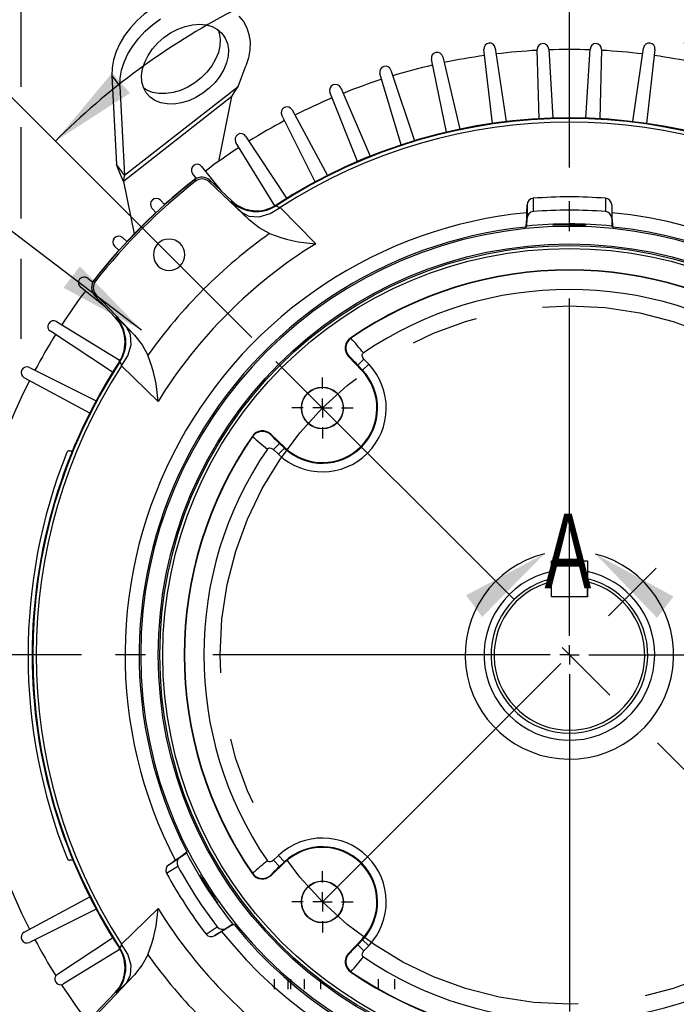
# Model space of a CAD drawing. Header units: inches. Extents: x 0 to 77, y 0 to 59.5.
# Tile 11 of 17: x 55 to 61.8, y 17.2 to 27.4. Entities that reach past the tile are written whole.
import ezdxf

# ---------------------------------------------------------------- set-up
doc = ezdxf.new("R2010")
doc.units = ezdxf.units.IN
doc.header["$LTSCALE"] = 7
doc.header["$MEASUREMENT"] = 0
doc.linetypes.add('CENTERX2', pattern=[0.8, 0.5, -0.1, 0.1, -0.1])
doc.linetypes.add('HIDDEN', pattern=[0.075, 0.05, -0.025])
doc.layers.add('CENTER', color=40, linetype='CENTERX2')
doc.layers.add('HIDDEN', color=102, linetype='HIDDEN')
doc.layers.add('DIMENSIONS', color=140, linetype='Continuous', lineweight=25)
doc.layers.add('TEXT', color=140, linetype='Continuous', lineweight=25)
doc.styles.add('SLDTEXTSTYLE0', font='TXT', dxfattribs={"width": 0.7})
doc.dimstyles.new('SLDDIMSTYLE0', dxfattribs={"dimtxt": 0.518519, "dimasz": 0.91, "dimexe": 0, "dimexo": 0.0625, "dimgap": 0.12963, "dimtad": 0, "dimtih": 1, "dimtoh": 1, "dimrnd": 1e-09, "dimzin": 12, "dimdsep": 46, "dimtxsty": 'SLDTEXTSTYLE0', "dimsah": 1, "dimcen": 0, "dimadec": 0, "dimazin": 3, "dimtfac": 1, "dimtofl": 0, "dimtmove": 0, "dimatfit": 3, "dimfxl": 0, "dimfrac": 2, "dimtolj": 1, "dimtzin": 12, "dimarcsym": 0})
doc.dimstyles.new('SLDDIMSTYLE1', dxfattribs={"dimtxt": 0.518519, "dimasz": 0.91, "dimexe": 0, "dimexo": 0.0625, "dimgap": 0.12963, "dimtad": 0, "dimtih": 1, "dimtoh": 1, "dimrnd": 1e-09, "dimdsep": 46, "dimtxsty": 'SLDTEXTSTYLE0', "dimsah": 1, "dimcen": 0.09, "dimadec": 0, "dimazin": 2, "dimtfac": 1, "dimtmove": 0, "dimatfit": 0, "dimfxl": 0, "dimfrac": 2, "dimtolj": 1, "dimtzin": 12, "dimarcsym": 0})
doc.dimstyles.new('SLDDIMSTYLE2', dxfattribs={"dimtxt": 0.518519, "dimasz": 0.91, "dimexe": 0, "dimexo": 0.0625, "dimgap": 0.12963, "dimtad": 0, "dimtih": 1, "dimtoh": 1, "dimdec": 4, "dimlfac": 7, "dimzin": 12, "dimdsep": 46, "dimtxsty": 'SLDTEXTSTYLE0', "dimsah": 1, "dimcen": 0.09, "dimadec": 0, "dimazin": 3, "dimtfac": 1, "dimtdec": 0, "dimtofl": 0, "dimtmove": 0, "dimatfit": 3, "dimfxl": 0, "dimfrac": 2, "dimtolj": 1, "dimtzin": 12, "dimarcsym": 0})
doc.dimstyles.new('SLDDIMSTYLE3', dxfattribs={"dimtxt": 0.518519, "dimasz": 0.91, "dimexe": 0, "dimexo": 0.0625, "dimgap": 0.12963, "dimtad": 0, "dimtih": 1, "dimtoh": 1, "dimrnd": 1e-09, "dimzin": 12, "dimdsep": 46, "dimtxsty": 'SLDTEXTSTYLE0', "dimsah": 1, "dimcen": 0.09, "dimadec": 0, "dimazin": 3, "dimtfac": 1, "dimtofl": 0, "dimtmove": 0, "dimatfit": 3, "dimfxl": 0, "dimfrac": 2, "dimtolj": 1, "dimtzin": 12, "dimarcsym": 0})
doc.dimstyles.new('SLDDIMSTYLE5', dxfattribs={"dimtxt": 0.518519, "dimasz": 0.91, "dimexe": 0, "dimexo": 0.0625, "dimgap": 0.12963, "dimtad": 0, "dimtih": 1, "dimtoh": 1, "dimrnd": 1e-09, "dimzin": 12, "dimdsep": 46, "dimtxsty": 'SLDTEXTSTYLE0', "dimsah": 1, "dimcen": 0.09, "dimadec": 0, "dimazin": 3, "dimtfac": 1, "dimtmove": 0, "dimatfit": 0, "dimfxl": 0, "dimfrac": 2, "dimtolj": 1, "dimtzin": 12, "dimarcsym": 0})
doc.dimstyles.new('SLDDIMSTYLE6', dxfattribs={"dimtxt": 0.518519, "dimasz": 0.91, "dimexe": 0, "dimexo": 0.0625, "dimgap": 0.12963, "dimtad": 0, "dimtih": 1, "dimtoh": 1, "dimrnd": 1e-09, "dimzin": 12, "dimdsep": 46, "dimtxsty": 'SLDTEXTSTYLE0', "dimsah": 1, "dimcen": 0, "dimadec": 0, "dimazin": 3, "dimtfac": 1, "dimtofl": 0, "dimtmove": 0, "dimatfit": 3, "dimfxl": 0, "dimfrac": 2, "dimtolj": 1, "dimtzin": 12, "dimarcsym": 0})

# ---------------------------------------------------------------- blocks, each defined once
blk = doc.blocks.new('_D')
at = {"layer": 'DIMENSIONS'}
for p, q in [((68.165, 23.379), (67.991, 23.379)), ((67.991, 23.379), (67.991, 22.555)), ((70.138, 23.379), (70.312, 23.379)), ((70.312, 23.379), (70.312, 22.555)), ((64.14, 22.07), (65.692, 22.626)), ((65.692, 22.626), (67.379, 22.626)), ((67.991, 22.555), (68.165, 22.555)), ((70.312, 22.555), (70.138, 22.555))]:
    blk.add_line(p, q, dxfattribs=at)
blk.add_solid([(64.14, 22.07), (65.044, 22.245), (64.949, 22.509)], dxfattribs=at)
at = {"layer": 'DIMENSIONS', "char_height": 0.5185, "attachment_point": 1, "style": 'SLDTEXTSTYLE0'}
for s, insert in [('%%c', (67.989, 24.164)), ('7.25', (68.773, 24.164)), ('184.2', (68.165, 23.223)), ('B.C.', (68.435, 22.283))]:
    blk.add_mtext(s, dxfattribs=dict(at, insert=insert))
blk = doc.blocks.new('_D_1')
at = {"layer": 'DIMENSIONS'}
for p, q in [((68.725, 29.352), (68.551, 29.352)), ((68.551, 29.352), (68.551, 28.527)), ((70.266, 29.352), (70.44, 29.352)), ((70.44, 29.352), (70.44, 28.527)), ((71.202, 29.353), (71.88, 29.353)), ((71.88, 29.353), (71.88, 27.704)), ((68.551, 28.527), (68.725, 28.527)), ((70.44, 28.527), (70.266, 28.527)), ((64.995, 27.704), (72.755, 27.704)), ((61.914, 27.196), (72.755, 27.196)), ((71.88, 27.196), (71.88, 25.446))]:
    blk.add_line(p, q, dxfattribs=at)
for points in [[(71.88, 27.704), (72.02, 28.614), (71.74, 28.614)], [(71.88, 27.196), (71.74, 26.286), (72.02, 26.286)]]:
    blk.add_solid(points, dxfattribs=at)
at = {"layer": 'DIMENSIONS', "char_height": 0.5185, "attachment_point": 1, "style": 'SLDTEXTSTYLE0'}
for s, insert in [('0.51', (68.725, 30.136)), ('12.9', (68.725, 29.196))]:
    blk.add_mtext(s, dxfattribs=dict(at, insert=insert))
blk = doc.blocks.new('_D_2')
at = {"layer": 'DIMENSIONS'}
for p, q in [((60.728, 25.906), (60.728, 29.263)), ((57.434, 24.139), (54.776, 26.798))]:
    blk.add_line(p, q, dxfattribs=at)
for start, end in [(90, 107.5233), (117.6632, 135)]:
    blk.add_arc((60.728, 20.846), 7.542, start, end, dxfattribs=at)
for points in [[(60.728, 28.388), (59.811, 28.473), (59.828, 28.194)], [(55.395, 26.179), (56.169, 26.678), (55.983, 26.887)]]:
    blk.add_solid(points, dxfattribs=at)
at = {"layer": 'DIMENSIONS', "insert": (57.226, 28.07), "char_height": 0.5185, "attachment_point": 1, "style": 'SLDTEXTSTYLE0'}
blk.add_mtext('45°', dxfattribs=at)
blk = doc.blocks.new('_D_3')
at = {"layer": 'DIMENSIONS'}
for p, q in [((50.879, 27.518), (50.879, 32.422)), ((60.728, 25.906), (60.728, 32.422)), ((50.879, 31.547), (55.602, 31.547)), ((56.305, 31.546), (56.131, 31.546)), ((56.131, 31.546), (56.131, 30.721)), ((58.277, 31.546), (58.452, 31.546)), ((58.452, 31.546), (58.452, 30.721)), ((60.728, 31.547), (58.98, 31.547)), ((56.131, 30.721), (56.305, 30.721)), ((58.452, 30.721), (58.277, 30.721)), ((50.879, 21.056), (50.879, 27.098)), ((50.879, 19.539), (50.879, 20.636))]:
    blk.add_line(p, q, dxfattribs=at)
for points in [[(50.879, 31.547), (51.789, 31.407), (51.789, 31.687)], [(60.728, 31.547), (59.818, 31.687), (59.818, 31.407)]]:
    blk.add_solid(points, dxfattribs=at)
at = {"layer": 'DIMENSIONS', "char_height": 0.5185, "attachment_point": 1, "style": 'SLDTEXTSTYLE0'}
for s, insert in [('9.85', (56.521, 32.33)), ('250.2', (56.305, 31.389))]:
    blk.add_mtext(s, dxfattribs=dict(at, insert=insert))
blk = doc.blocks.new('_D_4')
at = {"layer": 'DIMENSIONS'}
for p, q in [((61.914, 27.196), (72.755, 27.196)), ((71.88, 27.196), (71.88, 21.849)), ((70.893, 20.906), (70.719, 20.906)), ((70.719, 20.906), (70.719, 20.081)), ((72.866, 20.906), (73.04, 20.906)), ((73.04, 20.906), (73.04, 20.081)), ((70.719, 20.081), (70.893, 20.081)), ((73.04, 20.081), (72.866, 20.081)), ((71.88, 14.618), (71.88, 19.965)), ((66.767, 14.618), (72.755, 14.618))]:
    blk.add_line(p, q, dxfattribs=at)
for points in [[(71.88, 27.196), (71.74, 26.286), (72.02, 26.286)], [(71.88, 14.618), (72.02, 15.528), (71.74, 15.528)]]:
    blk.add_solid(points, dxfattribs=at)
at = {"layer": 'DIMENSIONS', "char_height": 0.5185, "attachment_point": 1, "style": 'SLDTEXTSTYLE0'}
for s, insert in [('12.58', (70.893, 21.69)), ('319.5', (70.893, 20.75))]:
    blk.add_mtext(s, dxfattribs=dict(at, insert=insert))
blk = doc.blocks.new('_D_6')
at = {"layer": 'DIMENSIONS'}
for p, q in [((49.454, 20.846), (49.454, 22.596)), ((55.667, 20.846), (48.579, 20.846)), ((48.683, 19.939), (48.509, 19.939)), ((48.509, 19.939), (48.509, 19.114)), ((50.225, 19.939), (50.399, 19.939)), ((50.399, 19.939), (50.399, 19.114)), ((48.509, 19.114), (48.683, 19.114)), ((50.399, 19.114), (50.225, 19.114)), ((51.357, 19.034), (48.579, 19.034)), ((49.454, 19.034), (49.454, 17.284))]:
    blk.add_line(p, q, dxfattribs=at)
for points in [[(49.454, 20.846), (49.594, 21.756), (49.314, 21.756)], [(49.454, 19.034), (49.314, 18.124), (49.594, 18.124)]]:
    blk.add_solid(points, dxfattribs=at)
at = {"layer": 'DIMENSIONS', "char_height": 0.5185, "attachment_point": 1, "style": 'SLDTEXTSTYLE0'}
for s, insert in [('1.81', (48.683, 20.723)), ('46.0', (48.683, 19.782))]:
    blk.add_mtext(s, dxfattribs=dict(at, insert=insert))
blk = doc.blocks.new('_D_7')
at = {"layer": 'DIMENSIONS'}
for p, q in [((53.103, 26.847), (53.103, 30.474)), ((60.728, 25.906), (60.728, 30.474)), ((53.103, 29.599), (55.226, 29.599)), ((55.929, 29.598), (55.755, 29.598)), ((55.755, 29.598), (55.755, 28.774)), ((57.902, 29.598), (58.076, 29.598)), ((58.076, 29.598), (58.076, 28.774)), ((60.728, 29.599), (58.605, 29.599)), ((55.755, 28.774), (55.929, 28.774)), ((58.076, 28.774), (57.902, 28.774)), ((53.103, 21.671), (53.103, 26.427))]:
    blk.add_line(p, q, dxfattribs=at)
for points in [[(53.103, 29.599), (54.013, 29.459), (54.013, 29.739)], [(60.728, 29.599), (59.818, 29.739), (59.818, 29.459)]]:
    blk.add_solid(points, dxfattribs=at)
at = {"layer": 'DIMENSIONS', "char_height": 0.5185, "attachment_point": 1, "style": 'SLDTEXTSTYLE0'}
for s, insert in [('7.63', (56.145, 30.383)), ('193.7', (55.929, 29.442))]:
    blk.add_mtext(s, dxfattribs=dict(at, insert=insert))
blk = doc.blocks.new('_D_8')
at = {"layer": 'DIMENSIONS'}
for p, q in [((48.106, 27.308), (47.932, 27.308)), ((47.932, 27.308), (47.932, 26.483)), ((50.078, 27.308), (50.252, 27.308)), ((50.252, 27.308), (50.252, 26.483)), ((52.22, 27.308), (50.47, 27.308)), ((56.289, 24.218), (52.22, 27.308)), ((47.932, 26.483), (48.106, 26.483)), ((50.252, 26.483), (50.078, 26.483))]:
    blk.add_line(p, q, dxfattribs=at)
blk.add_solid([(56.289, 24.218), (55.649, 24.879), (55.479, 24.657)], dxfattribs=at)
at = {"layer": 'DIMENSIONS', "char_height": 0.5185, "attachment_point": 1, "style": 'SLDTEXTSTYLE0'}
for s, insert in [('%%c', (47.714, 28.093)), ('11.15', (48.497, 28.093)), ('283.2', (48.106, 27.152))]:
    blk.add_mtext(s, dxfattribs=dict(at, insert=insert))
blk = doc.blocks.new('_D_9')
at = {"layer": 'DIMENSIONS'}
for p, q in [((55.04, 31.757), (55.04, 34.647)), ((67.128, 27.914), (67.128, 34.647)), ((55.04, 33.772), (59.394, 33.772)), ((60.097, 33.771), (59.923, 33.771)), ((59.923, 33.771), (59.923, 32.946)), ((62.07, 33.771), (62.244, 33.771)), ((62.244, 33.771), (62.244, 32.946)), ((67.128, 33.772), (62.773, 33.772)), ((59.923, 32.946), (60.097, 32.946)), ((62.244, 32.946), (62.07, 32.946)), ((55.04, 29.809), (55.04, 31.337)), ((55.04, 26.744), (55.04, 29.389)), ((67.128, 27.406), (67.128, 27.494)), ((67.128, 26.028), (67.128, 26.986)), ((55.04, 25.376), (55.04, 26.324)), ((67.128, 22.836), (67.128, 25.608)), ((55.04, 24.126), (55.04, 24.956)), ((67.128, 21.472), (67.128, 22.416))]:
    blk.add_line(p, q, dxfattribs=at)
for points in [[(55.04, 33.772), (55.95, 33.632), (55.95, 33.912)], [(67.128, 33.772), (66.218, 33.912), (66.218, 33.632)]]:
    blk.add_solid(points, dxfattribs=at)
at = {"layer": 'DIMENSIONS', "char_height": 0.5185, "attachment_point": 1, "style": 'SLDTEXTSTYLE0'}
for s, insert in [('12.09', (60.097, 34.555)), ('307.0', (60.097, 33.615))]:
    blk.add_mtext(s, dxfattribs=dict(at, insert=insert))
blk = doc.blocks.new('SW_CENTERMARKSYMBOL_0')
at = {"layer": 'CENTER', "color": 0}
for p, q in [((0, 0.2), (0, 4.711)), ((-0.2, 0), (-4.711, 0)), ((0, 0), (-0.1, 0)), ((0, 0), (0, 0.1)), ((0, 0), (0, -0.1)), ((0, 0), (0.1, 0)), ((0.2, 0), (4.711, 0)), ((0, -0.2), (0, -4.711))]:
    blk.add_line(p, q, dxfattribs=at)
blk = doc.blocks.new('SW_CENTERMARKSYMBOL_1')
at = {"layer": 'CENTER', "color": 0}
for p, q in [((0, 0.2), (0, 0.318)), ((-0.2, 0), (-0.318, 0)), ((0, 0), (-0.1, 0)), ((0, 0), (0, 0.1)), ((0, 0), (0, -0.1)), ((0, 0), (0.1, 0)), ((0.2, 0), (0.318, 0)), ((0, -0.2), (0, -0.318))]:
    blk.add_line(p, q, dxfattribs=at)
blk = doc.blocks.new('SW_CENTERMARKSYMBOL_4')
at = {"layer": 'CENTER', "color": 0}
for p, q in [((0, 0.2), (0, 0.318)), ((-0.2, 0), (-0.318, 0)), ((0, 0), (-0.1, 0)), ((0, 0), (0, 0.1)), ((0, 0), (0, -0.1)), ((0, 0), (0.1, 0)), ((0.2, 0), (0.318, 0)), ((0, -0.2), (0, -0.318))]:
    blk.add_line(p, q, dxfattribs=at)

msp = doc.modelspace()

# ---------------------------------------------------------------- linework, layer by layer
for p, q in [((59.929424, 26.362913), (59.840245, 27.129979)), ((59.959205, 27.145641), (60.071596, 26.381631)), ((60.413463, 26.411536), (60.393689, 27.129555)), ((60.513559, 27.134789), (60.55644, 26.417778)), ((60.899756, 26.417778), (60.942636, 27.134789)), ((61.062506, 27.129555), (61.042732, 26.411536)), ((61.3846, 26.381631), (61.496991, 27.145641)), ((61.61595, 27.129979), (61.526771, 26.362913)), ((59.451606, 26.27231), (59.295912, 27.028684)), ((59.413054, 27.054654), (59.591605, 26.303347)), ((57.290156, 26.746783), (57.371364, 26.958867)), ((58.983503, 26.140406), (58.762479, 26.880333)), ((58.876912, 26.916414), (59.120264, 26.183527)), ((55.980496, 26.858334), (56.065082, 26.750068)), ((55.980496, 26.858334), (56.02759, 25.93471)), ((56.065082, 26.750068), (56.112177, 25.826444)), ((56.112177, 25.826444), (57.290156, 26.746783)), ((58.528677, 25.968207), (58.244006, 26.686055)), ((58.354858, 26.731971), (58.66116, 26.023083)), ((57.226823, 26.64077), (56.10123, 25.76136)), ((57.089076, 25.969146), (57.226823, 26.64077)), ((57.850866, 26.502731), (58.217786, 25.823236)), ((58.09059, 25.757022), (57.744437, 26.447327)), ((57.672576, 25.508459), (57.267577, 26.165968)), ((57.368772, 26.230437), (57.793517, 25.585507)), ((56.112177, 25.826444), (56.02759, 25.93471)), ((56.912244, 25.917162), (57.111485, 25.665499)), ((56.10123, 25.76136), (56.21294, 25.216688)), ((56.857212, 25.790107), (56.817053, 25.844119)), ((56.837833, 25.777538), (56.84899, 25.763393)), ((57.001292, 25.770068), (56.988891, 25.757)), ((57.408196, 25.359094), (56.988891, 25.757)), ((57.001292, 25.770068), (57.22391, 25.558812)), ((56.484757, 25.56529), (56.529538, 25.517883)), ((57.223207, 25.551098), (57.22391, 25.558812)), ((60.35147, 25.585285), (60.35147, 25.44732)), ((61.103726, 25.585364), (61.103726, 25.447402)), ((56.439617, 25.435486), (56.396294, 25.484228)), ((57.686515, 25.516594), (57.686066, 25.509046)), ((57.726575, 25.491745), (58.097037, 25.114015)), ((60.286334, 25.435277), (60.288491, 25.518241)), ((60.288491, 25.518241), (60.288491, 25.379666)), ((61.166704, 25.518335), (61.168862, 25.435373)), ((61.166704, 25.518335), (61.166704, 25.379763)), ((57.408196, 25.359094), (57.32464, 25.442551)), ((60.286365, 25.297294), (60.288491, 25.379666)), ((61.166704, 25.379763), (61.168831, 25.297394)), ((60.28636, 25.297297), (60.277418, 25.287408)), ((61.177777, 25.287509), (61.168836, 25.297396)), ((56.089565, 25.177499), (56.138307, 25.134175)), ((56.05591, 25.044255), (56.008503, 25.089036)), ((55.729674, 24.75674), (55.783686, 24.716581)), ((55.796254, 24.73596), (55.810399, 24.724802)), ((55.908294, 24.462308), (55.656631, 24.661549)), ((55.816793, 24.584902), (55.803725, 24.572501)), ((56.014981, 24.349883), (55.803725, 24.572501)), ((55.816793, 24.584902), (56.214699, 24.165597)), ((56.014981, 24.349883), (56.022695, 24.350585)), ((55.407824, 24.306216), (56.065334, 23.901216)), ((56.131242, 24.249153), (56.214699, 24.165597)), ((55.988286, 23.780275), (55.343356, 24.205021)), ((58.461667, 24.13349), (58.456005, 24.13399)), ((58.441947, 23.944594), (58.436398, 23.945172)), ((58.436398, 23.945172), (58.575463, 23.798628)), ((58.53172, 23.854624), (58.596637, 23.916228)), ((58.645324, 23.864923), (58.596637, 23.916228)), ((58.59664, 23.91623), (58.596666, 23.916255)), ((55.126465, 23.829355), (55.816771, 23.483202)), ((56.064747, 23.887727), (56.057198, 23.887278)), ((56.459778, 23.476756), (56.082048, 23.847217)), ((58.580407, 23.803319), (58.53172, 23.854624)), ((58.645324, 23.864923), (58.580407, 23.803319)), ((55.750557, 23.356007), (55.071062, 23.722926)), ((58.575463, 23.798628), (58.580407, 23.803319)), ((57.439803, 23.117788), (57.440303, 23.112125)), ((57.628621, 23.137395), (57.629199, 23.131845)), ((57.775165, 22.99833), (57.628621, 23.137395)), ((57.657565, 22.977155), (57.719169, 23.042072)), ((57.719169, 23.042072), (57.770474, 22.993386)), ((57.775165, 22.99833), (57.770474, 22.993386)), ((55.541438, 22.965695), (55.57221, 22.965695)), ((57.657538, 22.977127), (57.657563, 22.977153)), ((57.657565, 22.977155), (57.70887, 22.928469)), ((57.70887, 22.928469), (57.770474, 22.993386)), ((60.540598, 21.449195), (60.540598, 21.824194)), ((60.540598, 21.824194), (60.915598, 21.824194)), ((60.915598, 21.824194), (60.915598, 21.449195)), ((60.540598, 21.604369), (60.540598, 21.636264)), ((60.540598, 21.449195), (60.540598, 21.604369)), ((60.915598, 21.449195), (60.915598, 21.604369)), ((60.915598, 21.449195), (60.540598, 21.449195)), ((60.915598, 21.449195), (60.540598, 21.449195)), ((55.576333, 18.715695), (55.545423, 18.715695)), ((56.57041, 18.66864), (56.686626, 18.744111)), ((56.57041, 18.66864), (56.638812, 18.715633)), ((56.686626, 18.744111), (56.754549, 18.790756)), ((56.757966, 18.803642), (56.754544, 18.790759)), ((57.657563, 18.714237), (57.657538, 18.714263)), ((57.70887, 18.762921), (57.657565, 18.714235)), ((57.719169, 18.649318), (57.657565, 18.714235)), ((57.70887, 18.762921), (57.770474, 18.698004)), ((56.548495, 18.579314), (56.6642, 18.654454)), ((57.628621, 18.553995), (57.775165, 18.69306)), ((57.770474, 18.698004), (57.719169, 18.649318)), ((57.775165, 18.69306), (57.770474, 18.698004)), ((57.440303, 18.579265), (57.439803, 18.573602)), ((57.629199, 18.559545), (57.628621, 18.553995)), ((55.071062, 17.968464), (55.750557, 18.335384)), ((55.816771, 18.208188), (55.126465, 17.862035)), ((56.082048, 17.844173), (56.459778, 18.214634)), ((56.95827, 17.948462), (57.073976, 18.023603)), ((57.048798, 17.932159), (57.165016, 18.007632)), ((57.235257, 18.050712), (57.165016, 18.007632)), ((57.235258, 18.050707), (57.248421, 18.048593)), ((55.41581, 17.532526), (55.98841, 17.910914)), ((57.119552, 17.975535), (57.048798, 17.932159)), ((58.575463, 17.892762), (58.436398, 17.746218)), ((58.53172, 17.836766), (58.580407, 17.888071)), ((58.575463, 17.892762), (58.580407, 17.888071)), ((58.645324, 17.826467), (58.580407, 17.888071)), ((56.065204, 17.790371), (55.480277, 17.431333)), ((56.057198, 17.804112), (56.064747, 17.803663)), ((58.596637, 17.775162), (58.53172, 17.836766)), ((58.596637, 17.775162), (58.645324, 17.826467)), ((58.436398, 17.746218), (58.441947, 17.746796)), ((58.596666, 17.775135), (58.59664, 17.77516)), ((55.816793, 17.106488), (56.214699, 17.525793)), ((56.214699, 17.525793), (56.131242, 17.442237)), ((58.456005, 17.5574), (58.461667, 17.5579)), ((55.803725, 17.118889), (56.014981, 17.341507)), ((56.022695, 17.340805), (56.014981, 17.341507))]:
    msp.add_line(p, q)
at = {"flags": 128}
for points in [[(57.246057, 27.547758), (57.214612, 27.583159), (57.158038, 27.629544), (57.092121, 27.665834), (57.018085, 27.691353), (56.937307, 27.70563), (56.851286, 27.708398), (56.761621, 27.699606), (56.669976, 27.679417), (56.578053, 27.648206), (56.487561, 27.606554), (56.40018, 27.555232), (56.317532, 27.495196), (56.241154, 27.42756), (56.172463, 27.35358), (56.112735, 27.27463), (56.06308, 27.192176), (56.024421, 27.107751), (55.997474, 27.022922), (55.982741, 26.939265), (55.980496, 26.858334)], [(56.065082, 26.750068), (56.067327, 26.831), (56.08206, 26.914657), (56.109007, 26.999486), (56.147667, 27.083911), (56.197321, 27.166364), (56.257049, 27.245314), (56.32574, 27.319294), (56.402119, 27.386931), (56.484766, 27.446967)], [(56.739635, 27.370467), (56.815708, 27.387587), (56.889592, 27.392916), (56.959162, 27.386301), (57.022418, 27.367933), (57.077537, 27.33834), (57.122936, 27.298374), (57.157309, 27.249183), (57.179665, 27.192184), (57.189363, 27.129016), (57.186122, 27.061496), (57.170037, 26.991567), (57.14157, 26.92124), (57.101541, 26.852539), (57.0511, 26.78744), (56.991698, 26.727816), (56.925045, 26.675381), (56.853058, 26.631645), (56.777809, 26.597866), (56.701461, 26.575016), (56.626211, 26.563751), (56.554224, 26.564396), (56.487571, 26.576932), (56.42817, 26.600999), (56.377729, 26.635905), (56.337699, 26.680644), (56.309232, 26.733931), (56.293147, 26.794232), (56.289907, 26.859812), (56.299604, 26.928785), (56.321961, 26.999167), (56.356333, 27.068932), (56.401732, 27.136074), (56.456852, 27.198662), (56.520107, 27.254893), (56.589677, 27.303152), (56.663562, 27.34205), (56.739635, 27.370467)], [(57.299199, 27.474894), (57.34538, 27.419275), (57.380311, 27.355455), (57.403341, 27.28462), (57.414045, 27.208085), (57.412222, 27.127272), (57.397906, 27.043682), (57.371364, 26.958867)], [(57.083838, 27.333844), (57.095079, 27.30045), (57.104776, 27.237282), (57.101536, 27.169762), (57.085451, 27.099833), (57.056984, 27.029506), (57.016954, 26.960805), (56.966513, 26.895705), (56.907112, 26.836081), (56.840459, 26.783647), (56.768472, 26.739911), (56.693222, 26.706132), (56.616874, 26.683281), (56.541625, 26.672016), (56.469638, 26.672661), (56.402985, 26.685198), (56.343584, 26.709265), (56.310845, 26.729915)], [(57.226823, 26.64077), (57.256994, 26.694597), (57.290156, 26.746783)], [(56.10123, 25.76136), (56.058508, 25.856925), (56.02759, 25.93471)], [(57.324639, 25.44255), (57.403229, 25.399961), (57.508537, 25.393183), (57.623186, 25.426882), (57.726575, 25.491745)], [(57.616965, 25.219753), (57.510482, 25.277601), (57.408196, 25.359094)], [(60.728098, 25.306998), (60.662311, 25.306856), (60.606487, 25.30666), (60.56921, 25.306948), (60.556098, 25.308189), (60.569195, 25.310398), (60.606502, 25.313033), (60.662367, 25.315181), (60.728098, 25.316006)], [(60.728098, 25.316006), (60.767688, 25.31571), (60.805194, 25.314863), (60.838588, 25.313588), (60.866029, 25.312063), (60.885991, 25.310498), (60.897461, 25.309073), (60.899809, 25.307938), (60.89291, 25.30717)], [(56.082048, 23.847217), (56.146911, 23.950607), (56.180609, 24.065256), (56.173831, 24.170563), (56.131242, 24.249153)], [(56.214699, 24.165597), (56.296192, 24.06331), (56.35404, 23.956828)], [(58.458881, 23.929181), (58.450176, 23.937695), (58.441947, 23.944594)], [(58.596666, 23.916255), (58.584879, 23.932823), (58.579405, 23.949263), (58.579331, 23.961534), (58.582368, 23.970796), (58.588514, 23.978434), (58.59052, 23.979954)], [(57.629199, 23.131845), (57.636097, 23.123617), (57.644612, 23.114911)], [(57.593839, 22.983273), (57.598998, 22.988818), (57.606605, 22.993017), (57.615413, 22.99482), (57.629402, 22.993367), (57.647418, 22.985163), (57.657538, 22.977127)], [(57.657538, 18.714263), (57.640969, 18.702477), (57.62453, 18.697003), (57.612259, 18.696928), (57.602996, 18.699965), (57.595358, 18.706111), (57.593839, 18.708117)], [(57.644612, 18.576479), (57.636097, 18.567773), (57.629199, 18.559545)], [(56.131242, 17.442237), (56.173832, 17.520827), (56.180609, 17.626134), (56.146911, 17.740783), (56.082048, 17.844173)], [(56.35404, 17.734562), (56.296192, 17.62808), (56.214699, 17.525793)], [(58.441947, 17.746796), (58.450176, 17.753695), (58.458881, 17.76221)], [(58.59052, 17.711436), (58.584975, 17.716595), (58.580776, 17.724202), (58.578973, 17.733011), (58.580426, 17.747), (58.58863, 17.765015), (58.596666, 17.775135)]]:
    msp.add_lwpolyline(points, dxfattribs=at)
for centre, radius in [((60.728098, 20.845695), 4.266), ((60.728098, 20.845695), 4.25), ((60.728098, 20.845695), 4.219), ((58.164836, 23.408957), 0.217758), ((58.164836, 23.408957), 0.215386), ((58.164836, 18.282433), 0.217758), ((58.164836, 18.282433), 0.215386)]:
    msp.add_circle(centre, radius)
for centre, radius, start, end in [((59.899844, 27.136908), 0.06, 8.3685639, 186.6314361), ((60.453666, 27.131207), 0.06, 3.4224695, 181.5775305), ((61.002529, 27.131207), 0.06, 358.4224695, 176.5775305), ((61.556352, 27.136908), 0.06, 353.3685639, 171.6314361), ((59.35468, 27.040781), 0.06, 13.3685639, 191.6314361), ((60.728098, 20.845695), 6.284284, 93.0482195, 96.9443875), ((60.728098, 20.845695), 6.284284, 88.0482195, 91.9517805), ((60.728098, 20.845695), 6.284284, 83.0556125, 86.9517805), ((60.728098, 20.845695), 6.284284, 98.0556125, 101.9443875), ((60.728098, 20.845695), 6.284284, 78.0556125, 81.9443875), ((58.819969, 26.897506), 0.06, 18.3685639, 196.6314361), ((60.728098, 20.845695), 6.284284, 103.0556125, 106.9443875), ((60.728098, 20.845695), 6.284284, 108.0556125, 111.9443875), ((58.29978, 26.708173), 0.06, 23.3685639, 201.6314361), ((60.728098, 20.845695), 6.284284, 113.0556125, 116.9443875), ((57.798072, 26.474222), 0.06, 28.3685639, 206.6314361), ((60.728098, 20.845695), 6.284284, 118.0556125, 121.9443875), ((60.728098, 20.845695), 5.574727, 56.7630719, 123.0986359), ((60.728098, 20.845695), 5.567836, 56.8824851, 123.1175147), ((60.728098, 20.845695), 5.531267, 57.1360249, 122.8639749), ((57.318663, 26.197435), 0.06, 33.3685639, 211.6314361), ((60.728098, 20.845695), 6.284284, 123.0556125, 126.9443875), ((56.865202, 25.879919), 0.06, 38.3685639, 216.6314361), ((60.728098, 20.845695), 6.2815, 128.2665699, 141.7334301), ((60.728098, 20.845695), 6.263484, 128.2665699, 141.7334301), ((56.489451, 25.729529), 0.389523, 165.5932386, 175.3126845), ((60.728098, 20.845695), 6.284284, 128.0556125, 131.9443875), ((56.915248, 25.679396), 0.125, 46.5, 128.2665699), ((56.915248, 25.679396), 0.106984, 46.5, 128.2665699), ((56.44114, 25.524088), 0.06, 43.3685639, 221.6314361), ((57.925236, 26.10545), 0.894511, 218.296157, 227.8229758), ((57.481284, 25.823382), 0.375157, 226.5344453, 303.0831514), ((57.481966, 25.83086), 0.374971, 226.5120087, 303.0592473), ((60.357989, 25.516059), 0.069533, 95.3803775, 178.2018244), ((60.728098, 20.845695), 4.754531, 90, 94.5434209), ((60.728098, 20.845695), 4.754531, 85.4686678, 90), ((61.097213, 25.516144), 0.069526, 1.8052313, 84.6250386), ((57.743395, 25.587204), 0.096929, 233.7399852, 260.0073948), ((60.728098, 20.845695), 4.617013, 85.3334069, 94.6790442), ((60.728098, 20.845695), 4.610794, 95.4979885, 207.5144953), ((60.728098, 20.845695), 6.284284, 133.0556125, 136.9443875), ((60.728098, 20.845695), 4.610794, 218.4979885, 84.5144953), ((59.311716, 25.419836), 0.97474, 352.1916654, 0.9076885), ((60.358359, 25.377768), 0.069893, 95.6565036, 178.4432375), ((61.097031, 25.37803), 0.069695, 1.4254382, 84.4875891), ((62.143394, 25.419932), 0.974655, 179.0922066, 187.808682), ((60.728098, 20.845695), 4.464519, 95.7936992, 207.2192001), ((60.728098, 20.845695), 4.447922, 90, 180), ((60.728098, 20.845695), 4.464519, 218.7936992, 84.2192001), ((60.728098, 20.845695), 4.473465, 84.3458934, 95.6669773), ((60.799726, 35.608589), 10.30184, 269.6016199, 270.5182691), ((60.728098, 20.845695), 4.447922, 0, 90), ((56.049704, 25.132653), 0.06, 48.3685639, 226.6314361), ((60.728098, 20.845695), 5.367637, 125.4230695, 144.5769305), ((56.573845, 24.999947), 0.1625, 0, 180), ((58.16762, 26.577154), 1.464841, 247.9191658, 267.2381485), ((60.728098, 20.845695), 6.284284, 138.0556125, 141.9443875), ((60.728098, 20.845695), 5.014084, 121.6503476, 148.3496525), ((56.573845, 24.999947), 0.1625, 180, 0), ((60.728098, 20.845695), 3.99691, 55.3569309, 124.6430691), ((60.728098, 20.845695), 3.993282, 55.4196929, 124.5803071), ((55.693874, 24.708591), 0.06, 53.3685639, 231.6314361), ((55.894397, 24.658545), 0.125, 141.7334301, 180), ((55.894397, 24.658545), 0.125, 180, 223.5), ((55.894397, 24.658545), 0.106984, 141.7334301, 180), ((55.894397, 24.658545), 0.106984, 179.9998879, 223.5), ((60.728098, 20.845695), 3.793782, 55.7058319, 124.2941498), ((60.728098, 20.845695), 6.284284, 143.0556125, 146.9443875), ((55.742932, 24.091827), 0.374971, 326.9407527, 43.4879913), ((55.750411, 24.092508), 0.375157, 326.9168515, 43.465557), ((55.468343, 23.648557), 0.894511, 42.1770242, 51.7038429), ((55.376357, 24.25513), 0.06, 58.3685639, 236.6314361), ((60.728098, 20.845695), 6.284284, 148.0556125, 151.9443875), ((58.527012, 24.031189), 0.12494, 124.6338307, 223.5092384), ((58.532748, 24.030592), 0.125062, 124.6361777, 223.4441294), ((55.590823, 21.593349), 3.833283, 38.506253, 41.5025996), ((54.998325, 23.406545), 1.463138, 2.7505037, 22.0921813), ((56.730787, 22.168042), 2.467371, 43.1220113, 45.5425953), ((55.09957, 23.775721), 0.06, 63.3685639, 241.6314361), ((60.728098, 20.845695), 5.574727, 146.6115817, 179.9999997), ((60.728098, 20.845695), 5.567836, 146.8824851, 213.1175147), ((60.728098, 20.845695), 5.531267, 147.1360249, 212.8639749), ((55.986585, 23.830397), 0.096933, 9.9931797, 36.25945), ((58.164836, 23.408957), 0.6624, 226.5, 43.5), ((58.164836, 23.408957), 0.572905, 226.5, 43.5), ((58.164836, 23.408957), 0.56609, 226.5, 43.5), ((60.728098, 20.845695), 6.284284, 153.0556125, 206.9443875), ((60.728098, 20.845695), 3.99691, 145.3569309, 214.6430691), ((60.728098, 20.845695), 3.993282, 145.4196929, 214.5803071), ((57.542603, 23.046781), 0.12494, 46.4907617, 145.3661693), ((57.543201, 23.041045), 0.125062, 46.5558706, 145.3638224), ((59.978252, 25.980394), 3.829903, 228.4964228, 231.4954139), ((59.405751, 24.843006), 2.467371, 224.4574063, 226.8779888), ((60.798598, 20.845695), 5.688, 158.328965, 201.7800625), ((55.541438, 22.934695), 0.031, 90, 158.328965), ((60.728098, 20.845695), 3.793782, 145.7058319, 214.2941498), ((60.728098, 20.845695), 0.885, 102.2315883, 0), ((60.728098, 20.845695), 0.885, 0, 77.7683663), ((60.728098, 20.845695), 0.8125, 103.3423638, 76.6576362), ((60.728098, 20.845695), 0.7815, 103.8820099, 76.1179899), ((60.728098, 20.845695), 5.574727, 180, 213.2345004), ((60.728098, 20.845695), 4.447922, 180, 270), ((60.728098, 20.845695), 4.447922, 270, 0), ((58.164836, 18.282433), 0.6624, 316.5, 133.5), ((58.164836, 18.282433), 0.572905, 316.5, 133.5), ((58.164836, 18.282433), 0.56609, 316.5, 133.5), ((55.545423, 18.746695), 0.031, 201.7800625, 270), ((56.089526, 19.583958), 1.027475, 302.3166511, 310.5842375), ((56.726524, 18.686498), 0.07008, 124.7032888, 207.2097385), ((60.728098, 20.845695), 4.473465, 207.3458934, 218.6669773), ((59.980443, 15.70842), 3.833283, 128.506253, 131.5025996), ((56.610095, 18.611552), 0.069526, 124.8052313, 207.6250386), ((60.728098, 20.845695), 4.617013, 208.3334069, 217.6790442), ((59.405751, 16.848384), 2.467371, 133.1220113, 135.5425953), ((60.728098, 20.845695), 4.754531, 208.4686678, 217.5434209), ((54.338122, 16.772828), 3.11669, 31.8153353, 34.9777797), ((57.933681, 19.070866), 1.160557, 206.1436254, 214.651712), ((57.542603, 18.644609), 0.12494, 214.6338307, 313.5092384), ((57.543201, 18.650345), 0.125062, 214.6361777, 313.4441294), ((57.969931, 19.014621), 1.160326, 211.3474397, 219.8572229), ((54.408045, 16.664575), 3.117006, 31.0223806, 34.1845052), ((54.996638, 18.285217), 1.464841, 337.9191658, 357.2381485), ((60.728098, 20.845695), 5.014084, 211.6503476, 238.3496525), ((57.128556, 18.067262), 0.069893, 218.656485, 301.4432561), ((57.663317, 17.166562), 0.97474, 115.1916654, 123.9076885), ((55.09957, 17.915669), 0.06, 118.3685639, 296.6314361), ((60.728098, 20.845695), 6.284284, 208.0556125, 212.0008263), ((57.012777, 17.991634), 0.069533, 218.3803765, 301.2018254), ((55.742932, 17.599563), 0.374971, 316.5120087, 33.0592473), ((55.750411, 17.598882), 0.375157, 316.5344453, 33.0831514), ((55.986589, 17.860992), 0.096929, 323.7399852, 350.0073948), ((56.730787, 19.523348), 2.467371, 314.4574063, 316.8779888), ((60.728098, 20.845695), 5.367637, 215.4230695, 234.5769305), ((58.527012, 17.660201), 0.12494, 136.4907617, 235.3661693), ((58.532748, 17.660798), 0.125062, 136.5558706, 235.3638224), ((55.593398, 20.095849), 3.829903, 318.4964227, 321.4954139), ((60.728098, 20.845695), 3.793782, 235.7058319, 304.2941498), ((55.448889, 17.482468), 0.06, 123.4576893, 301.5423107), ((60.728098, 20.845695), 3.99691, 235.3569309, 304.6430691), ((60.728098, 20.845695), 3.993282, 235.4196929, 304.5803071), ((60.728098, 20.845695), 6.284284, 212.9991737, 222.0348447), ((55.468343, 18.042833), 0.894511, 308.296157, 317.8229758)]:
    msp.add_arc(centre, radius, start, end)
at = {"color": 179, "linetype": 'Continuous', "lineweight": 18}
msp.add_arc((61.556352, 27.136908), 0.06, 353.3685639, 171.6314361, dxfattribs=at)
at = {"layer": 'CENTER'}
for p, q in [((57.681975, 23.891818), (63.774221, 17.799572)), ((58.164836, 18.282433), (63.29136, 23.408957))]:
    msp.add_line(p, q, dxfattribs=at)
msp.add_circle((60.728098, 20.845695), 3.625, dxfattribs=at)
at = {"layer": 'HIDDEN'}
for p, q in [((57.665598, 17.479695), (57.665598, 17.375695)), ((57.806098, 17.479695), (57.806098, 17.375695)), ((57.837598, 17.375695), (57.837598, 17.479695)), ((57.978098, 17.375695), (57.978098, 17.479695)), ((58.150098, 17.375695), (58.150098, 17.479695)), ((58.743598, 17.479695), (58.743598, 17.375695)), ((58.915598, 17.375695), (58.915598, 17.479695))]:
    msp.add_line(p, q, dxfattribs=at)
at = {"layer": 'TEXT'}
msp.add_arc((60.728098, 20.845695), 1.081565, 103.8482808, 75.513896, dxfattribs=at)
for points in [[(60.469223, 21.895822), (59.65567, 21.464741), (59.822864, 21.240139)], [(60.998646, 21.892875), (61.637666, 21.230037), (61.80735, 21.452764)]]:
    msp.add_solid(points, dxfattribs=at)

# ---------------------------------------------------------------- block references
at = {"layer": 'CENTER'}
for name, p in [('SW_CENTERMARKSYMBOL_0', (60.728098, 20.845695)), ('SW_CENTERMARKSYMBOL_1', (58.164836, 23.408957)), ('SW_CENTERMARKSYMBOL_4', (58.164836, 18.282433))]:
    msp.add_blockref(name, p, dxfattribs=at)

# ---------------------------------------------------------------- texts
at = {"layer": 'TEXT', "insert": (60.469223, 22.313851), "char_height": 0.777778, "attachment_point": 1, "style": 'SLDTEXTSTYLE0'}
msp.add_mtext('A', dxfattribs=at)

# ---------------------------------------------------------------- dimensions: what is measured, and where the dimension line sits
at = {"layer": 'DIMENSIONS'}
for base, p1, p2, picture, middle in [((55.03957, 33.771784), (67.127558, 21.122482), (55.03957, 23.775721), '_D_9', (61.083564, 33.771784)), ((60.728098, 31.546753), (50.878607, 19.188742), (60.728098, 25.556489), '_D_3', (57.291093, 31.546753)), ((60.7280977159, 29.5994310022), (53.1030977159, 21.3206950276), (60.7280977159, 25.5564888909), '_D_7', (56.9155977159, 29.5994310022))]:
    dim = msp.add_linear_dim(base=base, p1=p1, p2=p2, dimstyle='SLDDIMSTYLE3', dxfattribs=at)
    dim.commit()
    dim.dimension.update_dxf_attribs({"geometry": picture, "text_midpoint": middle, "dimtype": 160})
for base, p1, p2, dimstyle, picture, middle in [((71.879691, 27.196395), (64.644777, 27.703941), (61.564183, 27.196395), 'SLDDIMSTYLE1', '_D_1', (71.879691, 29.352815)), ((71.879691, 27.196395), (66.417098, 14.617695), (61.564183, 27.196395), 'SLDDIMSTYLE3', '_D_4', (71.879691, 20.907045)), ((49.453942, 20.845695), (51.706588, 19.033695), (56.017304, 20.845695), 'SLDDIMSTYLE5', '_D_6', (49.453942, 19.939695))]:
    dim = msp.add_linear_dim(base=base, p1=p1, p2=p2, angle=90, dimstyle=dimstyle, dxfattribs=at)
    dim.commit()
    dim.dimension.update_dxf_attribs({"geometry": picture, "text_midpoint": middle, "dimtype": 160})
dim = msp.add_angular_dim_2l(base=(59.579206, 28.300077), line1=((60.728098, 25.556489), (60.728098, 16.134901)), line2=((57.681975, 23.891818), (63.774221, 17.799572)), dimstyle='SLDDIMSTYLE2', dxfattribs=at)
dim.commit()
dim.dimension.update_dxf_attribs({"geometry": '_D_2', "text_midpoint": (57.841747, 27.813962), "dimtype": 162})
dim = msp.add_diameter_dim_2p(p1=(65.167457, 17.473801), p2=(56.288739, 24.217589), dimstyle='SLDDIMSTYLE6', dxfattribs=at)
dim.commit()
dim.dimension.update_dxf_attribs({"geometry": '_D_8', "text_midpoint": (49.092026, 27.308002), "dimtype": 163})
dim = msp.add_diameter_dim_2p(p1=(57.315988, 19.621712), p2=(64.140207, 22.069678), text='<>\\PB.C.', dimstyle='SLDDIMSTYLE0', dxfattribs=at)
dim.commit()
dim.dimension.update_dxf_attribs({"geometry": '_D', "text_midpoint": (69.151643, 22.967166), "dimtype": 163})

doc.saveas('drawing.dxf')
